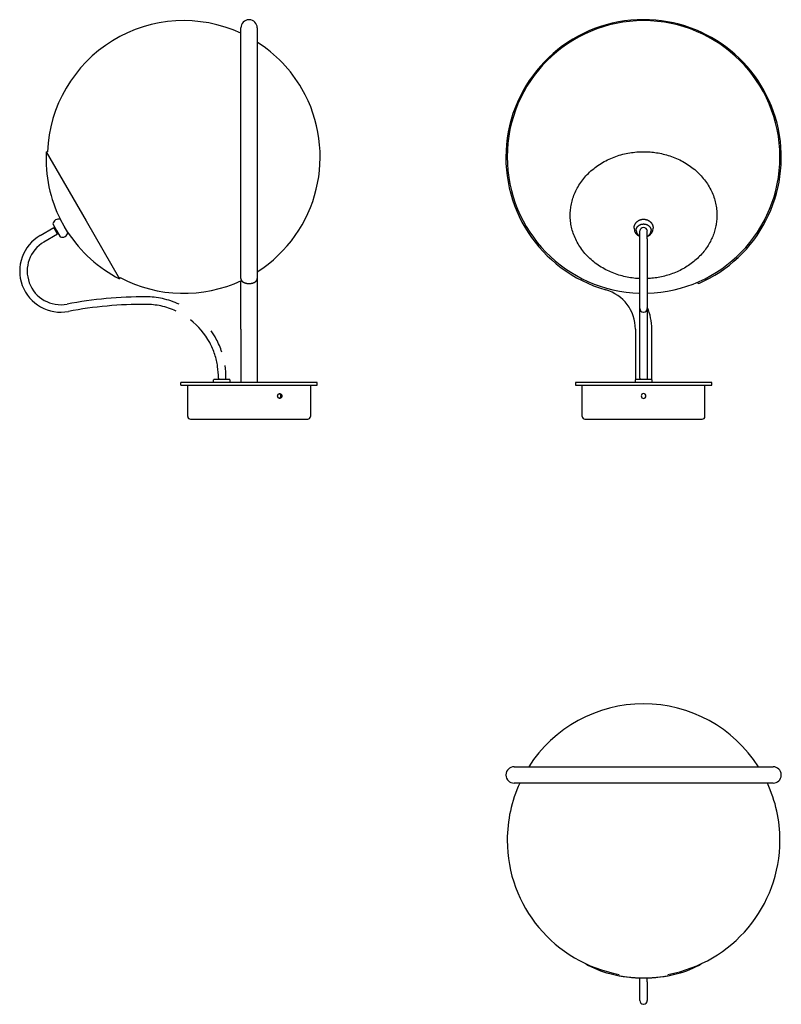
# Model space of a CAD drawing. Extents: x 0 to 559, y 0 to 722.
import ezdxf

# ---------------------------------------------------------------- set-up
doc = ezdxf.new("R2010")
doc.units = 0
doc.header["$MEASUREMENT"] = 0
doc.layers.add('MAKE2D$VISIBLE$LINES', color=178, linetype='CONTINUOUS')

msp = doc.modelspace()

# ---------------------------------------------------------------- linework, layer by layer
at = {"layer": 'MAKE2D$VISIBLE$LINES'}
for p, q in [((162.21, 532.31), (162.21, 716.19)), ((174.21, 716.19), (174.21, 532.31)), ((19.46, 625.36), (20.43, 625.31)), ((19.46, 625.36), (19.46, 625.36)), ((19.46, 625.36), (48.74, 574.64)), ((24.22, 572.34), (26.97, 567.59)), ((32.6, 570.84), (29.85, 575.59)), ((35.35, 566.07), (32.6, 570.84)), ((48.74, 574.64), (73.26, 532.18)), ((15.06, 563.88), (25.08, 569.66)), ((27.83, 564.9), (17.81, 559.12)), ((27.83, 564.9), (25.08, 569.66)), ((26.97, 567.59), (29.72, 562.82)), ((454.79, 561.5), (454.79, 567.28)), ((460.29, 561.5), (460.29, 567.28)), ((454.79, 510.41), (454.79, 561.5)), ((460.29, 561.5), (460.29, 510.41)), ((73.7, 533.05), (73.26, 532.18)), ((162.21, 529.85), (162.21, 530.67)), ((162.21, 495.23), (162.21, 529.85)), ((174.21, 532.31), (174.21, 529.85)), ((174.21, 529.85), (174.21, 495.23)), ((496.57, 529.42), (498.02, 528.66)), ((498.02, 528.66), (498.02, 528.65)), ((460.29, 516.07), (460.29, 516.06)), ((454.79, 459.23), (454.79, 510.35)), ((460.29, 510.35), (460.29, 459.23)), ((162.21, 495.23), (162.21, 456.19)), ((174.21, 495.23), (174.21, 456.19)), ((451.54, 495.23), (451.54, 458.01)), ((463.54, 458.01), (463.54, 495.23)), ((118.21, 454.19), (118.21, 456.19)), ((168.21, 456.19), (118.21, 456.19)), ((142.21, 456.39), (142.21, 457.99)), ((142.41, 458.19), (142.41, 458.19)), ((142.42, 458.19), (142.41, 458.19)), ((142.41, 458.19), (142.41, 458.19)), ((142.41, 458.19), (142.41, 458.19)), ((142.43, 458.19), (142.42, 458.19)), ((142.44, 458.19), (142.43, 458.19)), ((142.45, 458.19), (142.44, 458.19)), ((142.46, 458.19), (142.45, 458.19)), ((142.47, 458.19), (142.46, 458.19)), ((142.46, 458.19), (142.46, 458.19)), ((142.49, 458.19), (142.47, 458.19)), ((142.51, 458.19), (142.49, 458.19)), ((142.54, 458.19), (142.51, 458.19)), ((142.51, 458.19), (142.51, 458.19)), ((142.57, 458.19), (142.54, 458.19)), ((142.54, 458.19), (142.54, 458.19)), ((142.64, 458.19), (142.57, 458.19)), ((142.57, 458.19), (142.57, 458.19)), ((142.65, 458.19), (142.64, 458.19)), ((142.68, 458.19), (142.65, 458.19)), ((142.69, 458.19), (142.68, 458.19)), ((142.72, 458.19), (142.69, 458.19)), ((142.74, 458.19), (142.72, 458.19)), ((142.79, 458.19), (142.74, 458.19)), ((153.5, 458.19), (142.79, 458.19)), ((145.72, 459.24), (145.72, 458.19)), ((151.22, 458.19), (151.22, 459.21)), ((153.56, 458.19), (153.5, 458.19)), ((153.57, 458.19), (153.56, 458.19)), ((153.61, 458.19), (153.57, 458.19)), ((153.63, 458.19), (153.61, 458.19)), ((153.67, 458.19), (153.63, 458.19)), ((153.68, 458.19), (153.67, 458.19)), ((153.71, 458.19), (153.68, 458.19)), ((153.72, 458.19), (153.71, 458.19)), ((153.85, 458.19), (153.72, 458.19)), ((154, 458.19), (153.85, 458.19)), ((154.01, 458.19), (154, 458.19)), ((154, 458.19), (154, 458.19)), ((154.21, 457.99), (154.21, 456.39)), ((218.21, 456.19), (168.21, 456.19)), ((218.21, 454.19), (218.21, 456.19)), ((407.54, 456.19), (407.54, 454.19)), ((507.54, 456.19), (407.54, 456.19)), ((451.54, 456.39), (451.54, 457.99)), ((451.54, 456.37), (451.54, 456.19)), ((451.75, 458.19), (451.74, 458.19)), ((451.74, 458.19), (451.74, 458.19)), ((451.75, 458.19), (451.75, 458.19)), ((451.75, 458.19), (451.75, 458.19)), ((451.77, 458.19), (451.75, 458.19)), ((451.78, 458.19), (451.77, 458.19)), ((451.79, 458.19), (451.78, 458.19)), ((451.78, 458.19), (451.78, 458.19)), ((451.8, 458.19), (451.79, 458.19)), ((451.8, 458.19), (451.8, 458.19)), ((451.82, 458.19), (451.8, 458.19)), ((451.84, 458.19), (451.82, 458.19)), ((451.85, 458.19), (451.84, 458.19)), ((451.87, 458.19), (451.85, 458.19)), ((451.88, 458.19), (451.87, 458.19)), ((451.9, 458.19), (451.88, 458.19)), ((451.91, 458.19), (451.9, 458.19)), ((451.98, 458.19), (451.91, 458.19)), ((452.02, 458.19), (451.98, 458.19)), ((451.98, 458.19), (451.98, 458.19)), ((452.03, 458.19), (452.02, 458.19)), ((452.06, 458.19), (452.03, 458.19)), ((452.07, 458.19), (452.06, 458.19)), ((452.12, 458.19), (452.07, 458.19)), ((455.17, 458.19), (452.12, 458.19)), ((454.79, 459.23), (454.79, 458.19)), ((462.89, 458.19), (455.17, 458.19)), ((460.29, 459.23), (460.29, 458.19)), ((462.91, 458.19), (462.89, 458.19)), ((462.95, 458.19), (462.91, 458.19)), ((462.96, 458.19), (462.95, 458.19)), ((463, 458.19), (462.96, 458.19)), ((463.01, 458.19), (463, 458.19)), ((463.05, 458.19), (463.01, 458.19)), ((463.05, 458.19), (463.05, 458.19)), ((463.18, 458.19), (463.05, 458.19)), ((463.33, 458.19), (463.18, 458.19)), ((463.34, 458.19), (463.33, 458.19)), ((463.34, 458.19), (463.34, 458.19)), ((463.54, 457.99), (463.54, 456.39)), ((463.54, 456.19), (463.54, 456.37)), ((507.54, 454.19), (507.54, 456.19)), ((118.21, 454.19), (168.21, 454.19)), ((123.21, 447.94), (123.21, 454.19)), ((168.21, 454.19), (218.21, 454.19)), ((213.21, 454.19), (213.21, 431.19)), ((407.54, 454.19), (507.54, 454.19)), ((412.54, 431.19), (412.54, 454.19)), ((502.54, 431.19), (502.54, 454.19)), ((123.21, 431.19), (123.21, 444.44)), ((125.21, 429.19), (211.21, 429.19)), ((414.54, 429.19), (414.55, 429.19)), ((414.55, 429.19), (457.54, 429.19)), ((457.54, 429.19), (500.54, 429.19)), ((362.54, 174.21), (457.54, 174.21)), ((457.54, 174.21), (552.54, 174.21)), ((457.54, 162.21), (362.54, 162.21)), ((552.54, 162.21), (457.54, 162.21)), ((454.79, 16.44), (454.79, 19.36)), ((454.79, 2.75), (454.79, 16.44)), ((460.29, 16.44), (460.29, 19.36)), ((460.29, 16.44), (460.29, 2.75))]:
    msp.add_line(p, q, dxfattribs=at)
for points in [[(403.96, 582.91), (404.08, 583.93), (404.22, 584.97), (404.4, 586.01), (404.6, 587.06), (404.84, 588.11), (405.1, 589.16), (405.4, 590.22), (405.72, 591.28), (406.08, 592.34), (406.47, 593.4), (406.89, 594.46), (407.34, 595.51), (407.83, 596.57), (408.34, 597.62), (408.89, 598.66), (409.48, 599.7), (410.09, 600.73), (410.74, 601.75), (411.42, 602.76), (412.14, 603.76), (412.88, 604.75), (413.66, 605.72), (414.47, 606.68), (415.3, 607.63), (416.17, 608.55), (417.07, 609.47), (418, 610.36), (418.95, 611.23), (419.93, 612.08), (420.94, 612.91), (421.97, 613.72), (423.03, 614.51), (424.11, 615.27), (425.21, 616.01), (426.33, 616.72), (427.47, 617.4), (428.64, 618.06), (429.81, 618.7), (431.01, 619.3), (432.22, 619.88), (433.44, 620.42), (434.67, 620.94), (435.92, 621.43), (437.17, 621.89), (438.44, 622.32), (439.7, 622.73), (440.98, 623.1), (442.26, 623.44), (443.54, 623.76), (444.82, 624.04), (446.11, 624.3), (447.39, 624.52), (448.67, 624.72), (449.95, 624.89), (451.22, 625.04), (452.49, 625.16), (453.75, 625.25), (455, 625.31), (456.25, 625.35), (457.48, 625.36), (458.71, 625.35), (459.92, 625.32), (461.13, 625.26), (462.32, 625.18), (463.51, 625.07), (464.7, 624.95), (465.9, 624.8), (467.11, 624.62), (468.33, 624.42), (469.55, 624.19), (470.77, 623.93), (471.99, 623.65), (473.21, 623.34), (474.44, 623.01), (475.66, 622.64), (476.88, 622.25), (478.09, 621.83), (479.31, 621.38), (480.51, 620.9), (481.71, 620.4), (482.9, 619.86), (484.07, 619.3), (485.24, 618.71), (486.4, 618.09), (487.54, 617.45), (488.66, 616.78), (489.77, 616.08), (490.86, 615.35), (491.93, 614.6), (492.99, 613.82), (494.02, 613.02), (495.03, 612.19), (496.01, 611.34), (496.97, 610.47), (497.9, 609.58), (498.81, 608.66), (499.69, 607.73), (500.54, 606.77), (501.36, 605.8), (502.15, 604.81), (502.92, 603.81), (503.64, 602.79), (504.34, 601.75), (505.01, 600.7), (505.64, 599.65), (506.24, 598.58), (506.8, 597.5), (507.34, 596.41), (507.83, 595.32), (508.3, 594.22), (508.73, 593.12), (509.12, 592.01), (509.49, 590.9), (509.82, 589.79), (510.11, 588.68), (510.38, 587.57), (510.61, 586.46), (510.8, 585.35), (510.97, 584.25), (511.1, 583.15), (511.21, 582.06), (511.28, 580.97), (511.33, 579.89), (511.34, 578.82), (511.33, 577.76), (511.29, 576.71), (511.22, 575.67), (511.13, 574.64)], [(454.79, 532.24), (452.77, 532.36), (451.58, 532.47), (450.39, 532.59), (449.18, 532.75), (447.97, 532.92), (446.76, 533.13), (445.54, 533.35), (444.32, 533.61), (443.1, 533.89), (441.87, 534.2), (440.65, 534.54), (439.43, 534.9), (438.21, 535.29), (436.99, 535.71), (435.78, 536.16), (434.58, 536.64), (433.38, 537.14), (432.19, 537.68), (431.01, 538.24), (429.85, 538.83), (428.69, 539.45), (427.55, 540.09), (426.43, 540.77), (425.32, 541.46), (424.23, 542.19), (423.15, 542.94), (422.1, 543.72), (421.07, 544.52), (420.06, 545.35), (419.08, 546.2), (418.12, 547.07), (417.18, 547.96), (416.28, 548.88), (415.4, 549.81), (414.55, 550.77), (413.72, 551.74), (412.93, 552.73), (412.17, 553.74), (411.44, 554.76), (410.75, 555.79), (410.08, 556.84), (409.45, 557.9), (408.85, 558.96), (408.28, 560.04), (407.75, 561.13), (407.25, 562.22), (406.79, 563.32), (406.36, 564.43), (405.96, 565.53), (405.6, 566.64), (405.27, 567.75), (404.98, 568.87), (404.71, 569.98), (404.48, 571.09), (404.28, 572.19), (404.12, 573.29), (403.98, 574.39), (403.88, 575.48), (403.81, 576.57), (403.76, 577.65), (403.75, 578.72), (403.76, 579.78), (403.8, 580.83), (403.86, 581.87), (403.96, 582.91)], [(450.54, 569.19), (450.55, 569.37), (450.55, 569.54), (450.56, 569.71), (450.58, 569.88), (450.6, 570.05), (450.63, 570.22), (450.66, 570.38), (450.69, 570.55), (450.73, 570.72), (450.77, 570.88), (450.82, 571.05), (450.87, 571.21), (450.93, 571.37), (450.99, 571.53), (451.05, 571.68), (451.12, 571.84), (451.19, 572), (451.27, 572.16), (451.36, 572.31), (451.45, 572.47), (451.54, 572.62), (451.64, 572.77), (451.74, 572.91), (451.84, 573.06), (451.95, 573.2), (452.06, 573.33), (452.18, 573.47), (452.3, 573.6), (452.42, 573.73), (452.55, 573.85), (452.68, 573.98), (452.81, 574.1), (452.96, 574.23), (453.12, 574.35), (453.29, 574.47), (453.45, 574.59), (453.65, 574.72), (453.85, 574.84), (454.06, 574.96), (454.27, 575.07), (454.48, 575.17), (454.7, 575.27), (454.92, 575.36), (455.14, 575.44), (455.29, 575.49), (455.43, 575.53), (455.58, 575.57), (455.73, 575.61), (455.87, 575.65), (456.02, 575.68), (456.17, 575.71), (456.32, 575.74), (456.47, 575.76), (456.62, 575.78), (456.78, 575.8), (456.93, 575.81), (457.08, 575.82), (457.23, 575.83), (457.38, 575.84), (457.53, 575.84), (457.69, 575.84), (457.84, 575.83), (457.99, 575.82), (458.14, 575.81), (458.29, 575.8), (458.44, 575.78), (458.59, 575.76), (458.74, 575.74), (458.9, 575.71), (459.04, 575.68), (459.19, 575.65), (459.34, 575.62), (459.49, 575.58), (459.63, 575.54), (459.78, 575.49), (459.92, 575.44), (460.15, 575.36), (460.37, 575.27), (460.59, 575.18), (460.81, 575.08), (461.02, 574.96), (461.23, 574.85), (461.44, 574.72), (461.64, 574.59), (461.8, 574.48), (461.96, 574.36), (462.11, 574.24), (462.26, 574.11), (462.4, 573.99), (462.53, 573.87), (462.65, 573.75), (462.78, 573.62), (462.9, 573.49), (463.01, 573.35), (463.12, 573.21), (463.23, 573.07), (463.34, 572.93), (463.44, 572.79), (463.54, 572.64), (463.63, 572.49), (463.72, 572.33), (463.8, 572.18), (463.88, 572.02), (463.96, 571.86), (464.03, 571.7), (464.09, 571.55), (464.16, 571.39), (464.21, 571.23), (464.26, 571.06), (464.31, 570.9), (464.36, 570.74), (464.39, 570.57), (464.43, 570.4), (464.46, 570.23), (464.48, 570.06), (464.51, 569.89), (464.52, 569.72), (464.53, 569.55), (464.54, 569.38), (464.54, 569.22)], [(452.04, 567.57), (452.04, 567.68), (452.05, 567.78), (452.06, 567.89), (452.07, 568), (452.08, 568.11), (452.09, 568.22), (452.11, 568.33), (452.13, 568.44), (452.16, 568.55), (452.19, 568.66), (452.22, 568.77), (452.25, 568.88), (452.29, 568.99), (452.33, 569.1), (452.38, 569.21), (452.43, 569.32), (452.48, 569.43), (452.53, 569.54), (452.59, 569.65), (452.65, 569.76), (452.72, 569.87), (452.79, 569.97), (452.86, 570.08), (452.94, 570.18), (453.01, 570.28), (453.1, 570.38), (453.18, 570.48), (453.27, 570.57), (453.36, 570.67), (453.45, 570.76), (453.55, 570.85), (453.65, 570.94), (453.75, 571.03), (453.85, 571.11), (453.96, 571.19), (454.07, 571.27), (454.18, 571.35), (454.29, 571.42), (454.41, 571.49), (454.53, 571.56), (454.65, 571.63), (454.77, 571.69), (454.89, 571.75), (455.01, 571.81), (455.13, 571.86), (455.26, 571.91), (455.38, 571.96), (455.51, 572), (455.64, 572.05), (455.77, 572.09), (455.89, 572.12), (456.02, 572.16), (456.15, 572.19), (456.28, 572.21), (456.41, 572.24), (456.53, 572.26), (456.66, 572.28), (456.79, 572.3), (456.92, 572.31), (457.04, 572.32), (457.17, 572.33), (457.29, 572.34), (457.41, 572.34), (457.54, 572.34), (457.66, 572.34), (457.78, 572.34), (457.9, 572.33), (458.03, 572.32), (458.15, 572.31), (458.28, 572.3), (458.41, 572.28), (458.54, 572.26), (458.66, 572.24), (458.79, 572.22), (458.92, 572.19), (459.05, 572.16), (459.18, 572.13), (459.31, 572.09), (459.43, 572.05), (459.56, 572.01), (459.69, 571.97), (459.81, 571.92), (459.94, 571.87), (460.06, 571.81), (460.19, 571.76), (460.31, 571.7), (460.43, 571.63), (460.55, 571.57), (460.66, 571.5), (460.78, 571.43), (460.89, 571.36), (461, 571.28), (461.11, 571.2), (461.22, 571.12), (461.32, 571.04), (461.43, 570.95), (461.53, 570.86), (461.62, 570.77), (461.72, 570.68), (461.81, 570.59), (461.9, 570.49), (461.98, 570.39), (462.06, 570.29), (462.14, 570.19), (462.22, 570.09), (462.29, 569.98), (462.36, 569.88), (462.43, 569.77), (462.49, 569.67), (462.55, 569.56), (462.6, 569.45), (462.65, 569.34), (462.7, 569.23), (462.75, 569.12), (462.79, 569.01), (462.83, 568.9), (462.86, 568.79), (462.9, 568.67), (462.92, 568.56), (462.95, 568.45), (462.97, 568.34), (462.99, 568.23), (463.01, 568.12), (463.02, 568.01), (463.03, 567.91), (463.04, 567.8), (463.04, 567.69), (463.04, 567.59)], [(511.13, 574.64), (511.02, 573.71), (510.89, 572.77), (510.74, 571.83), (510.57, 570.89), (510.37, 569.94), (510.14, 568.99), (509.89, 568.03), (509.62, 567.08), (509.32, 566.12), (509, 565.16), (508.65, 564.21), (508.27, 563.25), (507.87, 562.29), (507.44, 561.34), (506.98, 560.39), (506.5, 559.45), (505.99, 558.51), (505.45, 557.57), (504.89, 556.64), (504.3, 555.72), (503.68, 554.81), (503.04, 553.9), (502.37, 553.01), (501.68, 552.12), (500.96, 551.25), (500.21, 550.39), (499.44, 549.54), (498.65, 548.71), (497.83, 547.89), (496.99, 547.09), (496.12, 546.3), (495.24, 545.53), (494.33, 544.77), (493.4, 544.04), (492.46, 543.32), (491.49, 542.62), (490.5, 541.95), (489.5, 541.29), (488.48, 540.65), (487.44, 540.04), (486.39, 539.45), (485.33, 538.88), (484.25, 538.33), (483.16, 537.8), (482.06, 537.3), (480.95, 536.82), (479.83, 536.37), (478.7, 535.93), (477.56, 535.53), (476.42, 535.14), (475.27, 534.78), (474.12, 534.45), (472.97, 534.14), (471.81, 533.85), (470.65, 533.58), (469.49, 533.34), (468.33, 533.13), (467.17, 532.93), (466.02, 532.76), (464.86, 532.61), (463.71, 532.49), (462.57, 532.38), (461.43, 532.3), (460.29, 532.24)], [(162.21, 532.3), (162.21, 532.25), (162.21, 532.21), (162.21, 532.16), (162.22, 532.12), (162.22, 532.08), (162.23, 532.03), (162.23, 531.99), (162.24, 531.95), (162.25, 531.9), (162.25, 531.86), (162.26, 531.82), (162.27, 531.77), (162.28, 531.73), (162.29, 531.69), (162.31, 531.65), (162.32, 531.6), (162.33, 531.56), (162.35, 531.51), (162.37, 531.47), (162.38, 531.42), (162.4, 531.38), (162.42, 531.34), (162.44, 531.29), (162.46, 531.25), (162.5, 531.16), (162.55, 531.08), (162.6, 531), (162.65, 530.92), (162.71, 530.84), (162.76, 530.76), (162.82, 530.68), (162.89, 530.6), (162.95, 530.53), (163.02, 530.46), (163.09, 530.39), (163.16, 530.32), (163.24, 530.24), (163.33, 530.17), (163.41, 530.1), (163.5, 530.03), (163.59, 529.96), (163.68, 529.89), (163.78, 529.83), (163.87, 529.77), (163.98, 529.7), (164.09, 529.64), (164.2, 529.58), (164.3, 529.52), (164.42, 529.46), (164.53, 529.41), (164.64, 529.36), (164.75, 529.31), (164.88, 529.26), (165, 529.21), (165.13, 529.16), (165.25, 529.12), (165.5, 529.04), (165.76, 528.97), (166.04, 528.9), (166.31, 528.84), (166.59, 528.79), (166.88, 528.74), (167.16, 528.71), (167.45, 528.68), (167.73, 528.66), (168.02, 528.66)], [(168.4, 528.66), (168.69, 528.67), (168.99, 528.68), (169.28, 528.71), (169.58, 528.75), (169.85, 528.79), (170.12, 528.84), (170.39, 528.9), (170.66, 528.97), (170.92, 529.04), (171.17, 529.12), (171.3, 529.17), (171.42, 529.21), (171.55, 529.26), (171.67, 529.31), (171.78, 529.36), (171.9, 529.41), (172.01, 529.47), (172.12, 529.52), (172.23, 529.58), (172.34, 529.64), (172.44, 529.7), (172.55, 529.77), (172.64, 529.83), (172.74, 529.89), (172.83, 529.96), (172.92, 530.03), (173.01, 530.1), (173.1, 530.17), (173.18, 530.24), (173.26, 530.32), (173.34, 530.39), (173.41, 530.46), (173.48, 530.54), (173.54, 530.61), (173.61, 530.69), (173.67, 530.77), (173.73, 530.85), (173.78, 530.94), (173.83, 531.02), (173.88, 531.1), (173.93, 531.18), (173.97, 531.26), (173.99, 531.31), (174.01, 531.35), (174.02, 531.39), (174.04, 531.44), (174.06, 531.48), (174.07, 531.52), (174.09, 531.57), (174.1, 531.61), (174.12, 531.65), (174.13, 531.7), (174.14, 531.74), (174.15, 531.78), (174.16, 531.82), (174.17, 531.87), (174.18, 531.91), (174.18, 531.95), (174.19, 532), (174.19, 532.04), (174.2, 532.09), (174.2, 532.13), (174.21, 532.17), (174.21, 532.22), (174.21, 532.26), (174.21, 532.31)], [(189.18, 446.19), (189.18, 446.23), (189.18, 446.27), (189.18, 446.32), (189.18, 446.36), (189.19, 446.4), (189.19, 446.44), (189.2, 446.49), (189.21, 446.53), (189.21, 446.57), (189.22, 446.61), (189.23, 446.65), (189.24, 446.69), (189.25, 446.74), (189.27, 446.78), (189.28, 446.82), (189.29, 446.86), (189.31, 446.9), (189.33, 446.93), (189.34, 446.97), (189.36, 447.01), (189.38, 447.05), (189.4, 447.08), (189.42, 447.12), (189.44, 447.16), (189.46, 447.19), (189.48, 447.23), (189.5, 447.26), (189.53, 447.3), (189.55, 447.33), (189.58, 447.36), (189.6, 447.39), (189.63, 447.43), (189.66, 447.45), (189.68, 447.48), (189.71, 447.51), (189.74, 447.54), (189.77, 447.57), (189.8, 447.59), (189.83, 447.62), (189.86, 447.64), (189.89, 447.66), (189.92, 447.69), (189.96, 447.71), (189.99, 447.73), (190.02, 447.75), (190.06, 447.77), (190.09, 447.79), (190.13, 447.8), (190.16, 447.82), (190.2, 447.83), (190.23, 447.85), (190.27, 447.86), (190.3, 447.87), (190.34, 447.88), (190.37, 447.89), (190.41, 447.9), (190.45, 447.91), (190.48, 447.92), (190.52, 447.92), (190.56, 447.93), (190.6, 447.93), (190.63, 447.94), (190.67, 447.94), (190.71, 447.94), (190.75, 447.94), (190.78, 447.94), (190.82, 447.93), (190.86, 447.93), (190.9, 447.92), (190.93, 447.92), (190.97, 447.91), (191.01, 447.9), (191.04, 447.89), (191.08, 447.88), (191.11, 447.87), (191.15, 447.86), (191.18, 447.85), (191.22, 447.83), (191.25, 447.82), (191.29, 447.8), (191.32, 447.79), (191.36, 447.77), (191.39, 447.75), (191.42, 447.73), (191.46, 447.71), (191.49, 447.69), (191.52, 447.66), (191.55, 447.64), (191.58, 447.62), (191.61, 447.59), (191.64, 447.56), (191.67, 447.54), (191.69, 447.51), (191.72, 447.48), (191.75, 447.45), (191.77, 447.43), (191.8, 447.39), (191.82, 447.36), (191.85, 447.33), (191.87, 447.3), (191.9, 447.26), (191.92, 447.23), (191.94, 447.19), (191.96, 447.16), (191.98, 447.12), (192, 447.08), (192.02, 447.05), (192.03, 447.01), (192.05, 446.97), (192.07, 446.93), (192.08, 446.9), (192.1, 446.86), (192.11, 446.82), (192.12, 446.78), (192.13, 446.74), (192.14, 446.69), (192.15, 446.65), (192.16, 446.61), (192.17, 446.57), (192.18, 446.53), (192.19, 446.49), (192.19, 446.44), (192.2, 446.4), (192.2, 446.36), (192.2, 446.32), (192.21, 446.27), (192.21, 446.23), (192.21, 446.19)], [(192.21, 446.19), (192.21, 446.15), (192.21, 446.1), (192.2, 446.06), (192.2, 446.02), (192.2, 445.97), (192.19, 445.93), (192.19, 445.89), (192.18, 445.85), (192.17, 445.81), (192.16, 445.76), (192.15, 445.72), (192.14, 445.68), (192.13, 445.64), (192.12, 445.6), (192.11, 445.56), (192.1, 445.52), (192.08, 445.48), (192.07, 445.44), (192.05, 445.4), (192.03, 445.37), (192.02, 445.33), (192, 445.29), (191.98, 445.26), (191.96, 445.22), (191.94, 445.18), (191.92, 445.15), (191.9, 445.11), (191.87, 445.08), (191.85, 445.05), (191.82, 445.01), (191.8, 444.98), (191.77, 444.95), (191.75, 444.92), (191.72, 444.89), (191.69, 444.86), (191.67, 444.84), (191.64, 444.81), (191.61, 444.78), (191.58, 444.76), (191.55, 444.74), (191.52, 444.71), (191.49, 444.69), (191.46, 444.67), (191.42, 444.65), (191.39, 444.63), (191.36, 444.61), (191.32, 444.59), (191.29, 444.57), (191.25, 444.56), (191.22, 444.54), (191.18, 444.53), (191.15, 444.51), (191.11, 444.5), (191.08, 444.49), (191.04, 444.48), (191.01, 444.47), (190.97, 444.46), (190.93, 444.46), (190.9, 444.45), (190.86, 444.45), (190.82, 444.44), (190.78, 444.44), (190.75, 444.44), (190.71, 444.44), (190.67, 444.44), (190.63, 444.44), (190.6, 444.44), (190.56, 444.45), (190.52, 444.45), (190.48, 444.46), (190.45, 444.46), (190.41, 444.47), (190.37, 444.48), (190.34, 444.49), (190.3, 444.5), (190.27, 444.51), (190.23, 444.53), (190.2, 444.54), (190.16, 444.56), (190.13, 444.57), (190.09, 444.59), (190.06, 444.61), (190.02, 444.63), (189.99, 444.65), (189.96, 444.67), (189.92, 444.69), (189.89, 444.71), (189.86, 444.74), (189.83, 444.76), (189.8, 444.78), (189.77, 444.81), (189.74, 444.84), (189.71, 444.86), (189.68, 444.89), (189.66, 444.92), (189.63, 444.95), (189.6, 444.98), (189.58, 445.01), (189.55, 445.05), (189.53, 445.08), (189.5, 445.11), (189.48, 445.15), (189.46, 445.18), (189.44, 445.22), (189.42, 445.25), (189.4, 445.29), (189.38, 445.33), (189.36, 445.37), (189.34, 445.4), (189.33, 445.44), (189.31, 445.48), (189.3, 445.52), (189.28, 445.56), (189.27, 445.6), (189.26, 445.64), (189.24, 445.68), (189.23, 445.72), (189.22, 445.76), (189.21, 445.81), (189.21, 445.85), (189.2, 445.89), (189.19, 445.93), (189.19, 445.97), (189.18, 446.02), (189.18, 446.06), (189.18, 446.1), (189.18, 446.15), (189.18, 446.19)]]:
    msp.add_lwpolyline(points, dxfattribs=at)
for centre, radius, start, end in [((168.21, 716.19), 6, 90, 91.80874), ((168.21, 716.19), 6, 88.19126, 90), ((457.54, 621.19), 101, 293.62581, 90), ((120.36, 621.49), 100, 65.25786, 177.81339), ((168.21, 716.19), 6, 91.80874, 180), ((168.21, 716.19), 6, 0.00001, 88.19126), ((457.54, 621.19), 101, 90, 254.04936), ((457.54, 621.49), 100, 90, 180), ((457.54, 621.49), 100, 0, 90), ((120.36, 621.49), 100, 30, 57.41602), ((120.36, 621.49), 100, 302.58398, 30), ((118.32, 620.08), 99, 176.94488, 206.9504), ((457.54, 621.49), 100, 180, 268.42417), ((457.54, 621.49), 100, 271.57583, 360), ((28.42, 571.57), 4.27, 70.44972, 169.55028), ((30.13, 537.79), 30.13, 120, 280.7316), ((31.15, 566.84), 4.27, 250.44972, 349.55028), ((118.12, 620.43), 99, 213.0496, 243.05512), ((457.17, 569.29), 6.63, 180.82472, 248.9806), ((456.72, 567.72), 4.68, 181.80377, 245.6738), ((457.37, 567.08), 2.59, 86.18874, 175.59805), ((457.72, 567.08), 2.59, 4.40195, 93.81126), ((457.92, 569.29), 6.63, 291.01448, 359.38518), ((458.37, 567.72), 4.68, 294.31387, 358.40345), ((30.13, 537.79), 24.63, 120, 280.7316), ((120.36, 621.49), 100, 242.18661, 295.03242), ((168.21, 538.63), 9.98, 268.91983, 270.00729), ((168.21, 538.79), 10.14, 270.00751, 271.07814), ((421.54, 495.23), 30, 0, 74.04936), ((421.54, 495.23), 42, 37.65846, 38.79786), ((91.18, 215.63), 303.26, 89.72852, 100.7316), ((91.18, 215.63), 297.76, 89.72852, 100.7316), ((92.51, 461.59), 51.8, 77.69726, 89.90999), ((92.42, 460.76), 58.13, 77.80622, 89.80533), ((92.12, 459.34), 59.58, 65.33193, 77.8082), ((91.9, 458.67), 54.78, 65.4105, 77.71641), ((457.54, 510.41), 2.75, 180, 267.12498), ((457.54, 510.41), 2.75, 267.12498, 270), ((457.54, 510.41), 2.75, 270, 272.87502), ((457.54, 510.41), 2.75, 272.87502, 0), ((421.54, 495.23), 42, 360, 22.68798), ((92.33, 459.99), 53.4, 28.32219, 52.08603), ((92.22, 459.93), 59.03, 28.35201, 35.27039), ((92.8, 460.2), 52.89, 18.12185, 28.36708), ((92.55, 460.09), 58.66, 18.17864, 28.36235), ((91.03, 459.7), 54.73, 8.54115, 18.04895), ((93.81, 460.1), 51.91, 359.05057, 8.55115), ((93.29, 460.07), 57.94, 359.14553, 8.52919), ((142.41, 457.99), 0.2, 89.99995, 180.00005), ((142.41, 456.39), 0.2, 180, 270), ((154.01, 457.99), 0.2, 359.99995, 90.00005), ((154.01, 456.39), 0.2, 273.41523, 0.00003), ((451.74, 457.99), 0.2, 89.99966, 180.00034), ((451.74, 456.39), 0.199, 179.91926, 268.3041), ((463.34, 457.99), 0.2, 359.99995, 90.00005), ((463.34, 456.39), 0.199, 271.63682, 0.10377), ((78.21, 446.19), 45.04, 0.00095, 2.22778), ((189.74, 446.27), 1.72, 357.35503, 69.72258), ((457.54, 446.19), 1.75, 90, 180), ((457.54, 446.19), 1.75, 359.99975, 90.00025), ((78.19, 446.19), 45.05, 357.77319, 359.9988), ((189.74, 446.11), 1.72, 290.23223, 2.66793), ((457.54, 446.19), 1.75, 179.99975, 270.00025), ((457.54, 446.19), 1.75, 269.99975, 0.00025), ((125.21, 431.19), 2, 180, 270), ((211.21, 431.19), 2, 270, 360), ((414.54, 431.19), 2, 180, 270), ((500.54, 431.19), 2, 270, 360), ((457.54, 120.36), 100, 90, 147.41602), ((457.54, 120.36), 100, 32.58398, 90), ((362.54, 168.21), 6, 90, 178.19126), ((552.54, 168.21), 6, 1.80874, 90), ((362.54, 168.21), 6, 178.19126, 180), ((362.54, 168.21), 6, 180, 181.80874), ((362.54, 168.21), 6, 181.80874, 270), ((552.54, 168.21), 6, 270, 358.19126), ((552.54, 168.21), 6, 360, 1.80874), ((552.54, 168.21), 6, 358.19126, 360), ((457.54, 120.36), 100, 155.25786, 180), ((457.54, 120.36), 100, 360, 24.74214), ((457.54, 120.36), 100, 180, 259.69067), ((457.54, 120.36), 100, 280.19229, 0), ((447.32, 82.42), 61.68, 238.61673, 256.30207), ((467.74, 82.48), 61.75, 283.70755, 301.37365), ((457.56, 118.01), 98.69, 255.42093, 255.42899), ((457.54, 122.5), 103.05, 256.0663, 283.93733), ((457.54, 117.93), 98.61, 256.0356, 284.00491), ((457.54, 2.75), 2.75, 180, 267.12498), ((457.54, 2.75), 2.75, 267.12498, 270), ((457.54, 2.75), 2.75, 270, 272.87502), ((457.54, 2.75), 2.75, 272.87502, 0)]:
    msp.add_arc(centre, radius, start, end, dxfattribs=at)

doc.saveas('drawing.dxf')
